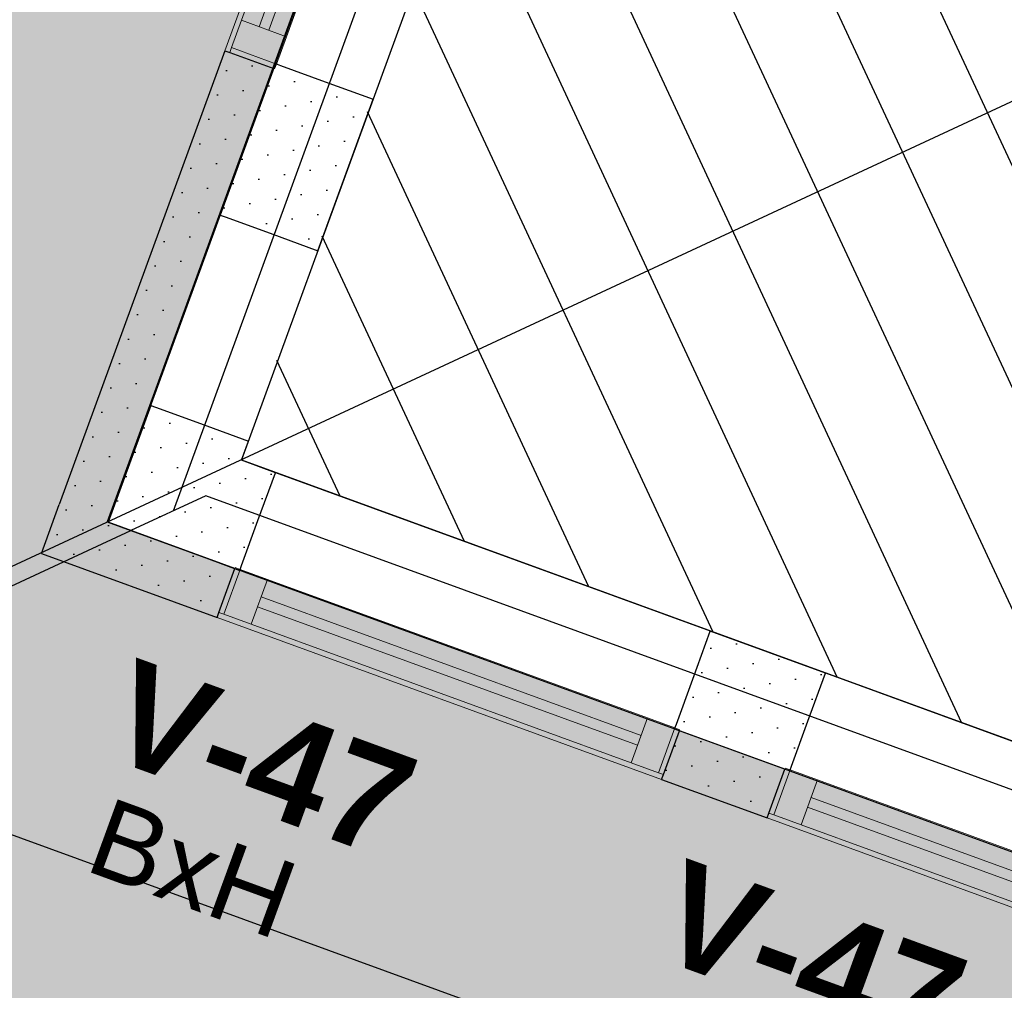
# Model space of a CAD drawing. Header units: millimetres. Extents: x 112481703 to 112588218, y 1264621066 to 1264714063.
# Tile 16 of 81: x 112545113 to 112547007, y 1264661402 to 1264663270. Entities that reach past the tile are written whole.
import ezdxf
from ezdxf.enums import TextEntityAlignment as Align

# ---------------------------------------------------------------- set-up
doc = ezdxf.new("R2010")
doc.units = ezdxf.units.MM
doc.header["$LTSCALE"] = 0.5
doc.header["$MEASUREMENT"] = 0
doc.linetypes.add('PLINE', pattern=[0])
for name, color, linetype in [('231- Bærende yttervegger', 7, 'Continuous'), ('231- Bærende yttervegger (Skravur)', 7, 'Continuous'), ('232- Ikke-bærende yttervegger (Skravur)(Nye konstruksjoner)', 7, 'Continuous'), ('232- Ikke-bærende yttervegger(Nye konstruksjoner)', 7, 'Continuous'), ('26-- Yttertak (Skravur)(Nye konstruksjoner)', 7, 'Continuous'), ('26-- Yttertak(Nye konstruksjoner)', 7, 'Continuous'), ('858- Skjema', 7, 'Continuous'), ('862- M___Nettoareal', 7, 'Continuous'), ('862- M___Nettoareal(Polylinje)', 7, 'Continuous')]:
    doc.layers.add(name, color=color, linetype=linetype)
doc.layers.add('234- Vinduer_ dører_ porter', color=7, linetype='Continuous', lineweight=0)
doc.layers.add('234- Vinduer_ dører_ porter(Nye konstruksjoner)', color=7, linetype='Continuous', lineweight=0)
doc.styles.add('GENERATED_STYLE_1', font='arial.ttf')
doc.styles.add('GENERATED_STYLE_2', font='arial.ttf')
pattern_1 = [(249.95599, (112557650, 1264717795), (-81.35699, 29.68231), [0, -50]), (249.95599, (112557682.11, 1264717756.67), (-81.35699, 29.68231), [0, -50])]

# ---------------------------------------------------------------- blocks, each defined once
blk = doc.blocks.new('Personalrom__1', base_point=(112550657, 1264665552.5))
at = {"layer": '862- M___Nettoareal(Polylinje)', "flags": 128}
blk.add_lwpolyline([(112552140.6, 1264667055.5), (112549693.6, 1264667948.2), (112550464.8, 1264670061.9), (112548578.1, 1264670750.3), (112545540.1, 1264662423.3), (112551795.2, 1264660141.2), (112554062.1, 1264666354.4)], close=True, dxfattribs=at)
blk = doc.blocks.new('Vindu[1]', base_point=(112557650, 1264717795))
at = {"layer": '234- Vinduer_ dører_ porter(Nye konstruksjoner)', "linetype": 'PLINE'}
for p, q in [((112545496.2, 1264662129.3), (112545527.1, 1264662213.8)), ((112545496.2, 1264662129.3), (112545527.1, 1264662213.8)), ((112545537.2, 1264662212.3), (112545505.6, 1264662125.8)), ((112546382, 1264661901.9), (112545527.1, 1264662213.8)), ((112545527.8, 1264662215.7), (112545537.2, 1264662212.3)), ((112545537.2, 1264662212.3), (112545589.8, 1264662193.1)), ((112545589.8, 1264662193.1), (112545558.2, 1264662106.6)), ((112545589.8, 1264662193.1), (112546320.7, 1264661926.4)), ((112545577.4, 1264662159.2), (112546308.3, 1264661892.6)), ((112546301.5, 1264661873.8), (112545570.6, 1264662140.4)), ((112545492.8, 1264662119.9), (112545496.2, 1264662129.3)), ((112546347.7, 1264661808), (112545492.8, 1264662119.9)), ((112545505.6, 1264662125.8), (112545496.2, 1264662129.3)), ((112545558.2, 1264662106.6), (112545505.6, 1264662125.8)), ((112546289.1, 1264661840), (112545558.2, 1264662106.6)), ((112546289.1, 1264661840), (112546320.7, 1264661926.4)), ((112546320.7, 1264661926.4), (112546373.3, 1264661907.2)), ((112546373.3, 1264661907.2), (112546341.7, 1264661820.8)), ((112546373.3, 1264661907.2), (112546382.7, 1264661903.8)), ((112546351.1, 1264661817.4), (112546382, 1264661901.9)), ((112546351.1, 1264661817.4), (112546382, 1264661901.9)), ((112546341.7, 1264661820.8), (112546289.1, 1264661840)), ((112546351.1, 1264661817.4), (112546341.7, 1264661820.8)), ((112546347.7, 1264661808), (112546351.1, 1264661817.4))]:
    blk.add_line(p, q, dxfattribs=at)
blk = doc.blocks.new('Vindu[2]', base_point=(112557650, 1264717795))
at = {"layer": '234- Vinduer_ dører_ porter(Nye konstruksjoner)', "linetype": 'PLINE'}
for p, q in [((112546553.8, 1264661743.4), (112546584.7, 1264661828)), ((112546553.8, 1264661743.4), (112546584.7, 1264661828)), ((112547439.5, 1264661516.1), (112546584.7, 1264661828)), ((112546585.4, 1264661829.8), (112546594.7, 1264661826.4)), ((112546594.7, 1264661826.4), (112546563.2, 1264661740)), ((112546594.7, 1264661826.4), (112546647.4, 1264661807.2)), ((112546647.4, 1264661807.2), (112546615.8, 1264661720.8)), ((112546647.4, 1264661807.2), (112547378.2, 1264661540.6)), ((112546635, 1264661773.4), (112547365.9, 1264661506.7)), ((112547359, 1264661487.9), (112546628.2, 1264661754.6)), ((112546550.4, 1264661734), (112546553.8, 1264661743.4)), ((112547405.3, 1264661422.1), (112546550.4, 1264661734)), ((112546563.2, 1264661740), (112546553.8, 1264661743.4)), ((112546615.8, 1264661720.8), (112546563.2, 1264661740)), ((112547346.7, 1264661454.1), (112546615.8, 1264661720.8)), ((112547346.7, 1264661454.1), (112547378.2, 1264661540.6)), ((112547378.2, 1264661540.6), (112547430.8, 1264661521.4)), ((112547430.8, 1264661521.4), (112547399.3, 1264661434.9)), ((112547408.7, 1264661431.5), (112547439.5, 1264661516.1)), ((112547408.7, 1264661431.5), (112547439.5, 1264661516.1)), ((112547430.8, 1264661521.4), (112547440.2, 1264661517.9)), ((112547399.3, 1264661434.9), (112547346.7, 1264661454.1)), ((112547408.7, 1264661431.5), (112547399.3, 1264661434.9)), ((112547405.3, 1264661422.1), (112547408.7, 1264661431.5))]:
    blk.add_line(p, q, dxfattribs=at)
blk = doc.blocks.new('Veggåpning 07[21]', base_point=(112557650, 1264717795))
at = {"layer": '234- Vinduer_ dører_ porter', "linetype": 'PLINE'}
for p, q in [((112545498.9, 1264662894), (112545365.2, 1264662527.6)), ((112545498.9, 1264662894), (112545508.3, 1264662890.6)), ((112545508.3, 1264662890.6), (112545594.7, 1264662859)), ((112545594.7, 1264662859), (112545686.8, 1264662825.4)), ((112545686.8, 1264662825.4), (112545553.1, 1264662459.1)), ((112545365.2, 1264662527.6), (112545374.6, 1264662524.2)), ((112545374.6, 1264662524.2), (112545461.1, 1264662492.6)), ((112545461.1, 1264662492.6), (112545553.1, 1264662459.1))]:
    blk.add_line(p, q, dxfattribs=at)
blk = doc.blocks.new('Veggåpning 07[33]', base_point=(112557650, 1264717795))
at = {"layer": '234- Vinduer_ dører_ porter(Nye konstruksjoner)', "linetype": 'PLINE'}
for p, q in [((112545910.2, 1264664021.3), (112545605.2, 1264663185.2)), ((112545910.2, 1264664021.3), (112545919.6, 1264664017.9)), ((112545919.6, 1264664017.9), (112546006, 1264663986.3)), ((112546006, 1264663986.3), (112546098.1, 1264663952.7)), ((112546098.1, 1264663952.7), (112545793.1, 1264663116.7)), ((112545605.2, 1264663185.2), (112545614.6, 1264663181.8)), ((112545614.6, 1264663181.8), (112545701, 1264663150.2)), ((112545701, 1264663150.2), (112545793.1, 1264663116.7))]:
    blk.add_line(p, q, dxfattribs=at)
blk = doc.blocks.new('Veggåpning 07[36]', base_point=(112557650, 1264717795))
at = {"layer": '234- Vinduer_ dører_ porter(Nye konstruksjoner)', "linetype": 'PLINE'}
for p, q in [((112545571.4, 1264662306.2), (112545605, 1264662398.3)), ((112546441.1, 1264662093.2), (112545605, 1264662398.3)), ((112545539.9, 1264662219.8), (112545571.4, 1264662306.2)), ((112545536.5, 1264662210.4), (112545539.9, 1264662219.8)), ((112546372.6, 1264661905.3), (112545536.5, 1264662210.4)), ((112546407.5, 1264662001.2), (112546441.1, 1264662093.2)), ((112546376, 1264661914.7), (112546407.5, 1264662001.2)), ((112546372.6, 1264661905.3), (112546376, 1264661914.7))]:
    blk.add_line(p, q, dxfattribs=at)
blk = doc.blocks.new('Veggåpning 07[37]', base_point=(112557650, 1264717795))
at = {"layer": '234- Vinduer_ dører_ porter(Nye konstruksjoner)', "linetype": 'PLINE'}
for p, q in [((112546629, 1264661920.3), (112546662.6, 1264662012.4)), ((112547498.7, 1264661707.4), (112546662.6, 1264662012.4)), ((112546597.5, 1264661833.9), (112546629, 1264661920.3)), ((112546594.1, 1264661824.5), (112546597.5, 1264661833.9)), ((112547430.2, 1264661519.5), (112546594.1, 1264661824.5)), ((112547465.1, 1264661615.3), (112547498.7, 1264661707.4)), ((112547433.6, 1264661528.9), (112547465.1, 1264661615.3)), ((112547430.2, 1264661519.5), (112547433.6, 1264661528.9))]:
    blk.add_line(p, q, dxfattribs=at)
blk = doc.blocks.new('Vindu[53]', base_point=(112557650, 1264717795))
at = {"layer": '234- Vinduer_ dører_ porter(Nye konstruksjoner)', "linetype": 'PLINE'}
for p, q in [((112545819.7, 1264664065), (112545507.8, 1264663210.1)), ((112545819.7, 1264664065), (112545829.1, 1264664061.5)), ((112545829.1, 1264664061.5), (112545825.7, 1264664052.1)), ((112545829.1, 1264664061.5), (112545913.6, 1264664030.7)), ((112545829.1, 1264664061.5), (112545913.6, 1264664030.7)), ((112545825.7, 1264664052.1), (112545806.5, 1264663999.5)), ((112545912.1, 1264664020.6), (112545825.7, 1264664052.1)), ((112545913.6, 1264664030.7), (112545601.7, 1264663175.8)), ((112545912.1, 1264664020.6), (112545915.5, 1264664030)), ((112545892.9, 1264663968), (112545912.1, 1264664020.6)), ((112545806.5, 1264663999.5), (112545539.8, 1264663268.7)), ((112545840.3, 1264663987.2), (112545573.6, 1264663256.3)), ((112545806.5, 1264663999.5), (112545892.9, 1264663968)), ((112545592.4, 1264663249.5), (112545859.1, 1264663980.3)), ((112545626.2, 1264663237.1), (112545892.9, 1264663968)), ((112545539.8, 1264663268.7), (112545520.6, 1264663216)), ((112545626.2, 1264663237.1), (112545539.8, 1264663268.7)), ((112545607, 1264663184.5), (112545626.2, 1264663237.1)), ((112545507.8, 1264663210.1), (112545517.2, 1264663206.7)), ((112545520.6, 1264663216), (112545517.2, 1264663206.7)), ((112545607, 1264663184.5), (112545520.6, 1264663216)), ((112545517.2, 1264663206.7), (112545601.7, 1264663175.8)), ((112545517.2, 1264663206.7), (112545601.7, 1264663175.8)), ((112545603.6, 1264663175.1), (112545607, 1264663184.5))]:
    blk.add_line(p, q, dxfattribs=at)
blk = doc.blocks.new('Label_6', base_point=(112545920.3, 1264661963.9))
at = {"layer": '858- Skjema', "insert": (112545877.2, 1264661845.8), "char_height": 200, "attachment_point": 2, "rotation": 339.956, "style": 'GENERATED_STYLE_2'}
blk.add_mtext('\\A1;{\\pqc;\\pt0,3000;\\fArial|b1|i0|c0|p0;\\W1.000000;V-47\\fArial|b1|i0|c0|p0;\\W1.000000;\\A1{\\H.66x;\\S^  ;}\\fArial|b1|i0|c0|p0;\\W1.000000;\\fArial|b1|i0|c0|p0;\\W1.000000;\\A1{\\H.66x;\\S^  ;}\\fArial|b1|i0|c0|p0;\\W1.000000;\\fArial|b1|i0|c0|p0;\\W1.000000;\\fArial|b1|i0|c0|p0;\\W1.000000;\\fArial|b1|i0|c0|p0;\\W1.000000;\\fArial|b1|i0|c0|p0;\\W1.000000;\\fArial|b1|i0|c0|p0;\\W1.000000;\\fArial|b1|i0|c0|p0;\\W1.000000;\\A1{\\H.66x;\\S^  ;}\\fArial|b1|i0|c0|p0;\\W1.000000;\\fArial|b1|i0|c0|p0;\\W1.000000;\\A1{\\H.66x;\\S^  ;}\\fArial|b1|i0|c0|p0;\\W1.000000;\\fArial|b1|i0|c0|p0;\\W1.000000;\\fArial|b1|i0|c0|p0;\\W1.000000;\\fArial|b1|i0|c0|p0;\\W1.000000;\\fArial|b1|i0|c0|p0;\\W1.000000;\\fArial|b1|i0|c0|p0;\\W1.000000;\\fArial|b1|i0|c0|p0;\\W1.000000;\\A1{\\H.66x;\\S^  ;}\\fArial|b1|i0|c0|p0;\\W1.000000;\\fArial|b1|i0|c0|p0;\\W1.000000;\\A1{\\H.66x;\\S^  ;}\\fArial|b1|i0|c0|p0;\\W1.000000;\\fArial|b1|i0|c0|p0;\\W1.000000;\\fArial|b1|i0|c0|p0;\\W1.000000;\\fArial|b1|i0|c0|p0;\\W1.000000;\\fArial|b1|i0|c0|p0;\\W1.000000;\\fArial|b1|i0|c0|p0;\\W1.000000;\\fArial|b1|i0|c0|p0;\\W1.000000;\\A1{\\H.66x;\\S^  ;}\\fArial|b1|i0|c0|p0;\\W1.000000;\\fArial|b1|i0|c0|p0;\\W1.000000;\\A1{\\H.66x;\\S^  ;}\\fArial|b1|i0|c0|p0;\\W1.000000;\\fArial|b1|i0|c0|p0;\\W1.000000;\\fArial|b1|i0|c0|p0;\\W1.000000;\\fArial|b1|i0|c0|p0;\\W1.000000;\\fArial|b1|i0|c0|p0;\\W1.000000;\\fArial|b1|i0|c0|p0;\\W1.000000;\\fArial|b1|i0|c0|p0;\\W1.000000;\\A1{\\H.66x;\\S^  ;}\\fArial|b1|i0|c0|p0;\\W1.000000;\\fArial|b1|i0|c0|p0;\\W1.000000;\\A1{\\H.66x;\\S^  ;}\\fArial|b1|i0|c0|p0;\\W1.000000;\\fArial|b1|i0|c0|p0;\\W1.000000;\\fArial|b1|i0|c0|p0;\\W1.000000;\\fArial|b1|i0|c0|p0;\\W1.000000;\\fArial|b1|i0|c0|p0;\\W1.000000;\\fArial|b1|i0|c0|p0;\\W1.000000;\\fArial|b1|i0|c0|p0;\\W1.000000;\\A1{\\H.66x;\\S^  ;}\\fArial|b1|i0|c0|p0;\\W1.000000;}', dxfattribs=at)
at = {"layer": '858- Skjema'}
for tag, height, style, p in [('DUMMY_120', 200, 'GENERATED_STYLE_2', (112545425.6, 1264662059.2)), ('sDescriptionWallholeDimension', 150, 'GENERATED_STYLE_1', (112545285.7, 1264661775.7))]:
    blk.add_attdef(tag, text='', height=height, rotation=339.956, dxfattribs=dict(at, style=style)).set_placement(p, align=Align.TOP_LEFT)
blk = doc.blocks.new('Label_7', base_point=(112546977.8, 1264661578.1))
at = {"layer": '858- Skjema', "insert": (112546934.7, 1264661460), "char_height": 200, "attachment_point": 2, "rotation": 339.956, "style": 'GENERATED_STYLE_2'}
blk.add_mtext('\\A1;{\\pqc;\\pt0,3000;\\fArial|b1|i0|c0|p0;\\W1.000000;V-47\\fArial|b1|i0|c0|p0;\\W1.000000;\\A1{\\H.66x;\\S^  ;}\\fArial|b1|i0|c0|p0;\\W1.000000;\\fArial|b1|i0|c0|p0;\\W1.000000;\\A1{\\H.66x;\\S^  ;}\\fArial|b1|i0|c0|p0;\\W1.000000;\\fArial|b1|i0|c0|p0;\\W1.000000;\\fArial|b1|i0|c0|p0;\\W1.000000;\\fArial|b1|i0|c0|p0;\\W1.000000;\\fArial|b1|i0|c0|p0;\\W1.000000;\\fArial|b1|i0|c0|p0;\\W1.000000;\\fArial|b1|i0|c0|p0;\\W1.000000;\\A1{\\H.66x;\\S^  ;}\\fArial|b1|i0|c0|p0;\\W1.000000;\\fArial|b1|i0|c0|p0;\\W1.000000;\\A1{\\H.66x;\\S^  ;}\\fArial|b1|i0|c0|p0;\\W1.000000;\\fArial|b1|i0|c0|p0;\\W1.000000;\\fArial|b1|i0|c0|p0;\\W1.000000;\\fArial|b1|i0|c0|p0;\\W1.000000;\\fArial|b1|i0|c0|p0;\\W1.000000;\\fArial|b1|i0|c0|p0;\\W1.000000;\\fArial|b1|i0|c0|p0;\\W1.000000;\\A1{\\H.66x;\\S^  ;}\\fArial|b1|i0|c0|p0;\\W1.000000;\\fArial|b1|i0|c0|p0;\\W1.000000;\\A1{\\H.66x;\\S^  ;}\\fArial|b1|i0|c0|p0;\\W1.000000;\\fArial|b1|i0|c0|p0;\\W1.000000;\\fArial|b1|i0|c0|p0;\\W1.000000;\\fArial|b1|i0|c0|p0;\\W1.000000;\\fArial|b1|i0|c0|p0;\\W1.000000;\\fArial|b1|i0|c0|p0;\\W1.000000;\\fArial|b1|i0|c0|p0;\\W1.000000;\\A1{\\H.66x;\\S^  ;}\\fArial|b1|i0|c0|p0;\\W1.000000;\\fArial|b1|i0|c0|p0;\\W1.000000;\\A1{\\H.66x;\\S^  ;}\\fArial|b1|i0|c0|p0;\\W1.000000;\\fArial|b1|i0|c0|p0;\\W1.000000;\\fArial|b1|i0|c0|p0;\\W1.000000;\\fArial|b1|i0|c0|p0;\\W1.000000;\\fArial|b1|i0|c0|p0;\\W1.000000;\\fArial|b1|i0|c0|p0;\\W1.000000;\\fArial|b1|i0|c0|p0;\\W1.000000;\\A1{\\H.66x;\\S^  ;}\\fArial|b1|i0|c0|p0;\\W1.000000;\\fArial|b1|i0|c0|p0;\\W1.000000;\\A1{\\H.66x;\\S^  ;}\\fArial|b1|i0|c0|p0;\\W1.000000;\\fArial|b1|i0|c0|p0;\\W1.000000;\\fArial|b1|i0|c0|p0;\\W1.000000;\\fArial|b1|i0|c0|p0;\\W1.000000;\\fArial|b1|i0|c0|p0;\\W1.000000;\\fArial|b1|i0|c0|p0;\\W1.000000;\\fArial|b1|i0|c0|p0;\\W1.000000;\\A1{\\H.66x;\\S^  ;}\\fArial|b1|i0|c0|p0;\\W1.000000;}', dxfattribs=at)
at = {"layer": '858- Skjema'}
for tag, height, style, p in [('DUMMY_120', 200, 'GENERATED_STYLE_2', (112546483.2, 1264661673.4)), ('sDescriptionWallholeDimension', 150, 'GENERATED_STYLE_1', (112546343.3, 1264661389.9))]:
    blk.add_attdef(tag, text='', height=height, rotation=339.956, dxfattribs=dict(at, style=style)).set_placement(p, align=Align.TOP_LEFT)
blk = doc.blocks.new('Label_28', base_point=(112545663.7, 1264663637.5))
at = {"layer": '858- Skjema', "insert": (112545545.6, 1264663680.6), "char_height": 200, "attachment_point": 2, "rotation": 249.956, "style": 'GENERATED_STYLE_2'}
blk.add_mtext('\\A1;{\\pqc;\\pt0,3000;\\fArial|b1|i0|c0|p0;\\W1.000000;V-47\\fArial|b1|i0|c0|p0;\\W1.000000;\\A1{\\H.66x;\\S^  ;}\\fArial|b1|i0|c0|p0;\\W1.000000;\\fArial|b1|i0|c0|p0;\\W1.000000;\\A1{\\H.66x;\\S^  ;}\\fArial|b1|i0|c0|p0;\\W1.000000;\\fArial|b1|i0|c0|p0;\\W1.000000;\\fArial|b1|i0|c0|p0;\\W1.000000;\\fArial|b1|i0|c0|p0;\\W1.000000;\\fArial|b1|i0|c0|p0;\\W1.000000;\\fArial|b1|i0|c0|p0;\\W1.000000;\\fArial|b1|i0|c0|p0;\\W1.000000;\\A1{\\H.66x;\\S^  ;}\\fArial|b1|i0|c0|p0;\\W1.000000;\\fArial|b1|i0|c0|p0;\\W1.000000;\\A1{\\H.66x;\\S^  ;}\\fArial|b1|i0|c0|p0;\\W1.000000;\\fArial|b1|i0|c0|p0;\\W1.000000;\\fArial|b1|i0|c0|p0;\\W1.000000;\\fArial|b1|i0|c0|p0;\\W1.000000;\\fArial|b1|i0|c0|p0;\\W1.000000;\\fArial|b1|i0|c0|p0;\\W1.000000;\\fArial|b1|i0|c0|p0;\\W1.000000;\\A1{\\H.66x;\\S^  ;}\\fArial|b1|i0|c0|p0;\\W1.000000;\\fArial|b1|i0|c0|p0;\\W1.000000;\\A1{\\H.66x;\\S^  ;}\\fArial|b1|i0|c0|p0;\\W1.000000;\\fArial|b1|i0|c0|p0;\\W1.000000;\\fArial|b1|i0|c0|p0;\\W1.000000;\\fArial|b1|i0|c0|p0;\\W1.000000;\\fArial|b1|i0|c0|p0;\\W1.000000;\\fArial|b1|i0|c0|p0;\\W1.000000;\\fArial|b1|i0|c0|p0;\\W1.000000;\\A1{\\H.66x;\\S^  ;}\\fArial|b1|i0|c0|p0;\\W1.000000;\\fArial|b1|i0|c0|p0;\\W1.000000;\\A1{\\H.66x;\\S^  ;}\\fArial|b1|i0|c0|p0;\\W1.000000;\\fArial|b1|i0|c0|p0;\\W1.000000;\\fArial|b1|i0|c0|p0;\\W1.000000;\\fArial|b1|i0|c0|p0;\\W1.000000;\\fArial|b1|i0|c0|p0;\\W1.000000;\\fArial|b1|i0|c0|p0;\\W1.000000;\\fArial|b1|i0|c0|p0;\\W1.000000;\\A1{\\H.66x;\\S^  ;}\\fArial|b1|i0|c0|p0;\\W1.000000;\\fArial|b1|i0|c0|p0;\\W1.000000;\\A1{\\H.66x;\\S^  ;}\\fArial|b1|i0|c0|p0;\\W1.000000;\\fArial|b1|i0|c0|p0;\\W1.000000;\\fArial|b1|i0|c0|p0;\\W1.000000;\\fArial|b1|i0|c0|p0;\\W1.000000;\\fArial|b1|i0|c0|p0;\\W1.000000;\\fArial|b1|i0|c0|p0;\\W1.000000;\\fArial|b1|i0|c0|p0;\\W1.000000;\\A1{\\H.66x;\\S^  ;}\\fArial|b1|i0|c0|p0;\\W1.000000;}', dxfattribs=at)
at = {"layer": '858- Skjema'}
for tag, height, style, p in [('sDescriptionWallholeDimension', 150, 'GENERATED_STYLE_1', (112545431.6, 1264664251.6)), ('DUMMY_120', 200, 'GENERATED_STYLE_2', (112545759, 1264664132.1))]:
    blk.add_attdef(tag, text='', height=height, rotation=249.956, dxfattribs=dict(at, style=style)).set_placement(p, align=Align.TOP_LEFT)
blk = doc.blocks.new('Label_29', base_point=(112546075, 1264664764.8))
at = {"layer": '858- Skjema', "insert": (112545652.8, 1264664864.3), "char_height": 150, "attachment_point": 1, "rotation": 249.956, "style": 'GENERATED_STYLE_1'}
blk.add_mtext('\\A1;{\\pql;\\pt0,241000;\\fArial|b0|i0|c0|p0;\\W1.000000;9\\fArial|b0|i0|c0|p0;\\W1.000000;\\A1{\\H.66x;\\S^  ;}\\fArial|b0|i0|c0|p0;\\W1.000000;\\fArial|b0|i0|c0|p0;\\W1.000000;\\A1{\\H.66x;\\S^  ;}\\fArial|b0|i0|c0|p0;\\W1.000000; x \\fArial|b0|i0|c0|p0;\\W1.000000;\\fArial|b0|i0|c0|p0;\\W1.000000;\\fArial|b0|i0|c0|p0;\\W1.000000;\\fArial|b0|i0|c0|p0;\\W1.000000;\\fArial|b0|i0|c0|p0;\\W1.000000;6\\fArial|b0|i0|c0|p0;\\W1.000000;\\A1{\\H.66x;\\S^  ;}\\fArial|b0|i0|c0|p0;\\W1.000000;\\fArial|b0|i0|c0|p0;\\W1.000000;\\A1{\\H.66x;\\S^  ;}\\fArial|b0|i0|c0|p0;\\W1.000000;\\fArial|b0|i0|c0|p0;\\W1.000000;\\fArial|b0|i0|c0|p0;\\W1.000000;\\fArial|b0|i0|c0|p0;\\W1.000000;\\fArial|b0|i0|c0|p0;\\W1.000000;\\fArial|b0|i0|c0|p0;\\W1.000000;\\fArial|b0|i0|c0|p0;\\W1.000000;\\A1{\\H.66x;\\S^  ;}\\fArial|b0|i0|c0|p0;\\W1.000000;\\fArial|b0|i0|c0|p0;\\W1.000000;\\A1{\\H.66x;\\S^  ;}\\fArial|b0|i0|c0|p0;\\W1.000000;\\fArial|b0|i0|c0|p0;\\W1.000000;\\fArial|b0|i0|c0|p0;\\W1.000000;\\fArial|b0|i0|c0|p0;\\W1.000000;\\fArial|b0|i0|c0|p0;\\W1.000000;\\fArial|b0|i0|c0|p0;\\W1.000000;\\fArial|b0|i0|c0|p0;\\W1.000000;\\A1{\\H.66x;\\S^  ;}\\fArial|b0|i0|c0|p0;\\W1.000000;\\fArial|b0|i0|c0|p0;\\W1.000000;\\A1{\\H.66x;\\S^  ;}\\fArial|b0|i0|c0|p0;\\W1.000000;\\fArial|b0|i0|c0|p0;\\W1.000000;\\fArial|b0|i0|c0|p0;\\W1.000000;\\fArial|b0|i0|c0|p0;\\W1.000000;\\fArial|b0|i0|c0|p0;\\W1.000000;\\fArial|b0|i0|c0|p0;\\W1.000000;\\fArial|b0|i0|c0|p0;\\W1.000000;\\A1{\\H.66x;\\S^  ;}\\fArial|b0|i0|c0|p0;\\W1.000000;\\fArial|b0|i0|c0|p0;\\W1.000000;\\A1{\\H.66x;\\S^  ;}\\fArial|b0|i0|c0|p0;\\W1.000000;\\fArial|b0|i0|c0|p0;\\W1.000000;\\fArial|b0|i0|c0|p0;\\W1.000000;\\fArial|b0|i0|c0|p0;\\W1.000000;\\fArial|b0|i0|c0|p0;\\W1.000000;\\fArial|b0|i0|c0|p0;\\W1.000000;\\fArial|b0|i0|c0|p0;\\W1.000000;\\A1{\\H.66x;\\S^  ;}\\fArial|b0|i0|c0|p0;\\W1.000000;}', dxfattribs=at)
at = {"layer": '858- Skjema'}
for tag, height, style, p in [('sDescriptionWallholeDimension', 150, 'GENERATED_STYLE_1', (112545842.9, 1264665378.9)), ('DUMMY_120', 200, 'GENERATED_STYLE_2', (112546170.3, 1264665259.4))]:
    blk.add_attdef(tag, text='', height=height, rotation=249.956, dxfattribs=dict(at, style=style)).set_placement(p, align=Align.TOP_LEFT)

msp = doc.modelspace()

# ---------------------------------------------------------------- hatches: boundary and pattern name
at = {"linetype": 'Continuous'}
h = msp.add_hatch(dxfattribs=at)
h.set_pattern_fill('Murverk', color=256, style=0, pattern_type=2)
h.set_pattern_definition([(294.956, (112557650, 1264717795), (163.1938, 75.94596), [])])
h.paths.add_polyline_path([(112558166.3, 1264677604), (112551794.8, 1264660140), (112545537.8, 1264662422.8), (112551909.3, 1264679886.8)])
at = {"layer": '231- Bærende yttervegger (Skravur)', "linetype": 'Continuous'}
h = msp.add_hatch(dxfattribs=at)
h.set_pattern_fill('Prikker_tett', color=256, style=0, pattern_type=2)
h.set_pattern_definition(pattern_1)
h.paths.add_polyline_path([(112545605.2, 1264663185.2), (112545498.9, 1264662894), (112545686.8, 1264662825.4), (112545793.1, 1264663116.7)])
h = msp.add_hatch(dxfattribs=at)
h.set_pattern_fill('Prikker_tett', color=256, style=0, pattern_type=2)
h.set_pattern_definition(pattern_1)
h.paths.add_polyline_path([(112545365.2, 1264662527.6), (112545351.8, 1264662490.7), (112545539.7, 1264662422.1), (112545553.1, 1264662459.1)])
h = msp.add_hatch(dxfattribs=at)
h.set_pattern_fill('Prikker_tett', color=256, style=0, pattern_type=2)
h.set_pattern_definition(pattern_1)
h.paths.add_polyline_path([(112545539.7, 1264662422.1), (112545351.8, 1264662490.7), (112545283.2, 1264662302.8)])
h = msp.add_hatch(dxfattribs=at)
h.set_pattern_fill('Prikker_tett', color=256, style=0, pattern_type=2)
h.set_pattern_definition(pattern_1)
h.paths.add_polyline_path([(112545471.1, 1264662234.2), (112545539.7, 1264662422.1), (112545283.2, 1264662302.8)])
h = msp.add_hatch(dxfattribs=at)
h.set_pattern_fill('Prikker_tett', color=256, style=0, pattern_type=2)
h.set_pattern_definition(pattern_1)
h.paths.add_polyline_path([(112545539.7, 1264662422.1), (112545471.1, 1264662234.2), (112545536.5, 1264662210.4), (112545605, 1264662398.3)])
h = msp.add_hatch(dxfattribs=at)
h.set_pattern_fill('Prikker_tett', color=256, style=0, pattern_type=2)
h.set_pattern_definition(pattern_1)
h.paths.add_polyline_path([(112546441.1, 1264662093.2), (112546372.6, 1264661905.3), (112546594.1, 1264661824.5), (112546662.6, 1264662012.4)])
at = {"layer": '232- Ikke-bærende yttervegger (Skravur)(Nye konstruksjoner)', "linetype": 'Continuous'}
h = msp.add_hatch(dxfattribs=at)
h.set_pattern_fill('Prikker_tett', color=256, style=0, pattern_type=2)
h.set_pattern_definition(pattern_1)
h.paths.add_polyline_path([(112545507.8, 1264663210.1), (112545189.3, 1264662337), (112545283.2, 1264662302.8), (112545601.7, 1264663175.8)])
h = msp.add_hatch(dxfattribs=at)
h.set_pattern_fill('Prikker_tett', color=256, style=0, pattern_type=2)
h.set_pattern_definition(pattern_1)
h.paths.add_polyline_path([(112545283.2, 1264662302.8), (112545189.3, 1264662337), (112545155, 1264662243.1)])
h = msp.add_hatch(dxfattribs=at)
h.set_pattern_fill('Prikker_tett', color=256, style=0, pattern_type=2)
h.set_pattern_definition(pattern_1)
h.paths.add_polyline_path([(112545248.9, 1264662208.8), (112545283.2, 1264662302.8), (112545155, 1264662243.1)])
h = msp.add_hatch(dxfattribs=at)
h.set_pattern_fill('Prikker_tett', color=256, style=0, pattern_type=2)
h.set_pattern_definition(pattern_1)
h.paths.add_polyline_path([(112545283.2, 1264662302.8), (112545248.9, 1264662208.8), (112545492.8, 1264662119.9), (112545527.1, 1264662213.8)])
h = msp.add_hatch(dxfattribs=at)
h.set_pattern_fill('Prikker_tett', color=256, style=0, pattern_type=2)
h.set_pattern_definition(pattern_1)
h.paths.add_polyline_path([(112546382, 1264661901.9), (112546347.7, 1264661808), (112546550.4, 1264661734), (112546584.7, 1264661828)])
at = {"layer": '26-- Yttertak (Skravur)(Nye konstruksjoner)', "linetype": 'Continuous'}
h = msp.add_hatch(dxfattribs=at)
h.set_pattern_fill('tak', color=256, style=0, pattern_type=2)
h.set_pattern_definition([(339.956, (112553186.56, 1264672496.53), (102.8225, 281.829), []), (207.1198, (112553251.9, 1264672472.7), (-158.485, 377.164), [102.277, -306.832]), (207.1198, (112553149.07, 1264672190.86), (-158.485, 377.164), [102.277, -306.832]), (249.956, (112553160.86, 1264672426.07), (-261.3072, 95.3354), [150, -150]), (292.7922, (112553109.44, 1264672285.15), (364.13, 186.4935), [102.277, -306.832]), (292.7922, (112553006.62, 1264672003.32), (364.13, 186.4935), [102.277, -306.832])])
h.paths.add_polyline_path([(112548186.5, 1264670266.2), (112543508.4, 1264671972.9), (112542882.7, 1264672201.2), (112538025.9, 1264658889.1), (112545327, 1264662286.8), (112545281.3, 1264662303.5)])
h = msp.add_hatch(dxfattribs=at)
h.set_pattern_fill('tak', color=256, style=0, pattern_type=2)
h.set_pattern_definition([(69.956, (112553186.56, 1264672496.53), (-281.829, 102.8225), []), (297.1198, (112553210.4, 1264672561.85), (377.164, 158.485), [102.277, -306.832]), (297.1198, (112553492.22, 1264672459.03), (377.164, 158.485), [102.277, -306.832]), (339.956, (112553257.02, 1264672470.82), (95.3354, 261.3072), [150, -150]), (22.7922, (112553397.93, 1264672419.4), (-186.4935, 364.13), [102.277, -306.832]), (22.7922, (112553679.76, 1264672316.6), (-186.4935, 364.13), [102.277, -306.832])])
h.paths.add_polyline_path([(112538025.9, 1264658889.1), (112548882, 1264654928.3), (112548923.8, 1264655043.1), (112553274, 1264656863.8), (112551866.8, 1264659900.8), (112545327, 1264662286.8)])

# ---------------------------------------------------------------- linework, layer by layer
at = {"layer": '231- Bærende yttervegger', "linetype": 'PLINE'}
for p, q in [((112545605.2, 1264663185.2), (112545614.6, 1264663181.8)), ((112545614.6, 1264663181.8), (112545701, 1264663150.2)), ((112545701, 1264663150.2), (112545793.1, 1264663116.7)), ((112545498.9, 1264662894), (112545508.3, 1264662890.6)), ((112545508.3, 1264662890.6), (112545594.7, 1264662859)), ((112545594.7, 1264662859), (112545686.8, 1264662825.4)), ((112545365.2, 1264662527.6), (112545374.6, 1264662524.2)), ((112545374.6, 1264662524.2), (112545461.1, 1264662492.6)), ((112545461.1, 1264662492.6), (112545553.1, 1264662459.1)), ((112545571.4, 1264662306.2), (112545605, 1264662398.3)), ((112545539.9, 1264662219.8), (112545571.4, 1264662306.2)), ((112545536.5, 1264662210.4), (112545539.9, 1264662219.8)), ((112546407.5, 1264662001.2), (112546441.1, 1264662093.2)), ((112546376, 1264661914.7), (112546407.5, 1264662001.2)), ((112546629, 1264661920.3), (112546662.6, 1264662012.4)), ((112546372.6, 1264661905.3), (112546376, 1264661914.7)), ((112546597.5, 1264661833.9), (112546629, 1264661920.3)), ((112546594.1, 1264661824.5), (112546597.5, 1264661833.9))]:
    msp.add_line(p, q, dxfattribs=at)
at = {"layer": '231- Bærende yttervegger', "linetype": 'PLINE', "flags": 128}
for points in [[(112545605.2, 1264663185.2), (112545498.9, 1264662894)], [(112545686.8, 1264662825.4), (112545793.1, 1264663116.7)], [(112545365.2, 1264662527.6), (112545283.2, 1264662302.8)], [(112545539.7, 1264662422.1), (112545553.1, 1264662459.1)], [(112545605, 1264662398.3), (112545539.7, 1264662422.1)], [(112545283.2, 1264662302.8), (112545471.1, 1264662234.2)], [(112545471.1, 1264662234.2), (112545536.5, 1264662210.4)], [(112546662.6, 1264662012.4), (112546441.1, 1264662093.2)], [(112546372.6, 1264661905.3), (112546594.1, 1264661824.5)]]:
    msp.add_lwpolyline(points, dxfattribs=at)
at = {"layer": '232- Ikke-bærende yttervegger(Nye konstruksjoner)', "linetype": 'PLINE'}
for p, q in [((112545507.8, 1264663210.1), (112545517.2, 1264663206.7)), ((112545517.2, 1264663206.7), (112545601.7, 1264663175.8)), ((112545496.2, 1264662129.3), (112545527.1, 1264662213.8)), ((112545492.8, 1264662119.9), (112545496.2, 1264662129.3)), ((112546351.1, 1264661817.4), (112546382, 1264661901.9)), ((112546553.8, 1264661743.4), (112546584.7, 1264661828)), ((112546347.7, 1264661808), (112546351.1, 1264661817.4)), ((112546550.4, 1264661734), (112546553.8, 1264661743.4))]:
    msp.add_line(p, q, dxfattribs=at)
at = {"layer": '232- Ikke-bærende yttervegger(Nye konstruksjoner)', "linetype": 'PLINE', "flags": 128}
for points in [[(112545507.8, 1264663210.1), (112545189.3, 1264662337)], [(112545283.2, 1264662302.8), (112545601.7, 1264663175.8)], [(112545155, 1264662243.1), (112545189.3, 1264662337)], [(112545527.1, 1264662213.8), (112545283.2, 1264662302.8)], [(112545155, 1264662243.1), (112545492.8, 1264662119.9)], [(112546584.7, 1264661828), (112546382, 1264661901.9)], [(112546347.7, 1264661808), (112546550.4, 1264661734)]]:
    msp.add_lwpolyline(points, dxfattribs=at)
at = {"layer": '26-- Yttertak(Nye konstruksjoner)', "linetype": 'PLINE', "flags": 128}
for points in [[(112548186.5, 1264670266.2), (112545281.3, 1264662303.5)], [(112545408.8, 1264662324.9), (112548292, 1264670227.7)], [(112544475.2, 1264661928.3), (112549807.7, 1264664409.9)], [(112545471.1, 1264662353.9), (112545327, 1264662286.8)], [(112551800.1, 1264660044.8), (112545471.1, 1264662353.9)], [(112545281.3, 1264662303.5), (112545327, 1264662286.8), (112551866.8, 1264659900.8), (112551914.1, 1264659883.6), (112552008.1, 1264659849.3)], [(112538025.9, 1264658889.1), (112545327, 1264662286.8)], [(112552289.3, 1264659077.4), (112544475.2, 1264661928.3)]]:
    msp.add_lwpolyline(points, dxfattribs=at)

# ---------------------------------------------------------------- block references
at = {"layer": '234- Vinduer_ dører_ porter', "linetype": 'PLINE'}
msp.add_blockref('Veggåpning 07[21]', (112557650, 1264717795), dxfattribs=at)
at = {"layer": '234- Vinduer_ dører_ porter(Nye konstruksjoner)', "linetype": 'PLINE'}
for name in ['Vindu[53]', 'Veggåpning 07[33]', 'Veggåpning 07[36]', 'Vindu[1]', 'Veggåpning 07[37]', 'Vindu[2]']:
    msp.add_blockref(name, (112557650, 1264717795), dxfattribs=at)
at = {"layer": '858- Skjema', "linetype": 'PLINE'}
for name, p in [('Label_29', (112546075, 1264664764.8)), ('Label_28', (112545663.7, 1264663637.5)), ('Label_7', (112546977.8, 1264661578.1))]:
    msp.add_blockref(name, p, dxfattribs=at)
ref = msp.add_blockref('Label_6', (112545920.3, 1264661963.9), dxfattribs=at)
ref.add_attrib('sDescriptionWallholeDimension', 'BxH', dxfattribs={"color": 7, "height": 150, "rotation": 339.956, "style": 'GENERATED_STYLE_1'}).set_placement((112545285.7, 1264661775.7), align=Align.TOP_LEFT)
at = {"layer": '862- M___Nettoareal', "linetype": 'Continuous'}
msp.add_blockref('Personalrom__1', (112550657, 1264665552.5), dxfattribs=at)

doc.saveas('drawing.dxf')
